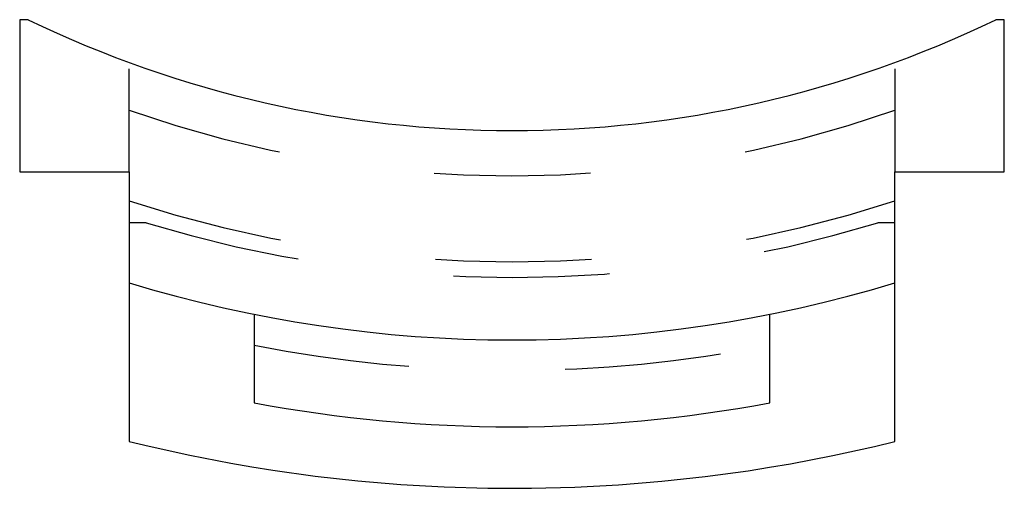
# Model space of a CAD drawing. Extents: x -3.15 to 3.15, y -9.35 to -6.35.
import ezdxf

# ---------------------------------------------------------------- set-up
doc = ezdxf.new("R2010")
doc.units = 0
doc.linetypes.add('DASHED', pattern=[2, 1, -1])
doc.layers.add('AM_0', color=7, linetype='CONTINUOUS')
doc.layers.add('AM_3', color=7, linetype='DASHED')

msp = doc.modelspace()

# ---------------------------------------------------------------- linework, layer by layer
at = {"layer": 'AM_0', "color": 7, "linetype": 'CONTINUOUS'}
for p, q in [((-3.15, -6.35), (-3.15, -7.3233)), ((-3.0955, -6.35), (-3.15, -6.35)), ((3.15, -6.35), (3.0955, -6.35)), ((3.15, -7.3233), (3.15, -6.35)), ((-3.15, -7.3233), (-2.45, -7.3233)), ((-2.45, -7.3233), (-2.45, -9.05)), ((2.45, -7.3233), (3.15, -7.3233)), ((2.45, -9.05), (2.45, -7.3233)), ((-1.65, -8.2364), (-1.65, -8.8027)), ((1.65, -8.8027), (1.65, -8.2364))]:
    msp.add_line(p, q, dxfattribs=at)
msp.add_lwpolyline([(-2.45, -9.05), (-2.3218, -9.081), (-2.062, -9.1384), (-1.798, -9.1895), (-1.6646, -9.2126), (-1.5304, -9.234), (-1.2596, -9.2716), (-0.9862, -9.302), (-0.7106, -9.3251), (-0.4334, -9.3407), (-0.155, -9.3488), (-0.0156, -9.35), (0.1239, -9.3492), (0.4029, -9.342), (0.6816, -9.3271), (0.9595, -9.3046), (1.236, -9.2745), (1.5106, -9.237), (1.6471, -9.2155), (1.7829, -9.1922), (2.0523, -9.1404), (2.3184, -9.0818), (2.45, -9.05)], dxfattribs=at)
for centre, radius, start, end in [((0, 0.0397), 7.1, 244.15212, 295.84788), ((0, 0), 8.4, 253.04224, 286.95776), ((0, 0), 8.956, 259.38352, 280.61648)]:
    msp.add_arc(centre, radius, start, end, dxfattribs=at)
at = {"layer": 'AM_3', "color": 6, "linetype": 'DASHED'}
for p, q in [((-2.45, -7.3233), (-2.45, -6.6639)), ((2.45, -6.6639), (2.45, -7.3233)), ((-2.3404, -7.65), (-2.45, -7.65)), ((2.45, -7.65), (2.3404, -7.65))]:
    msp.add_line(p, q, dxfattribs=at)
for radius, start, end in [(7.35, 250.52878, 289.47122), (7.9, 251.93314, 288.06686), (8, 252.98927, 287.01073), (8.5945, 258.93149, 281.06851)]:
    msp.add_arc((0, 0), radius, start, end, dxfattribs=at)

doc.saveas('drawing.dxf')
